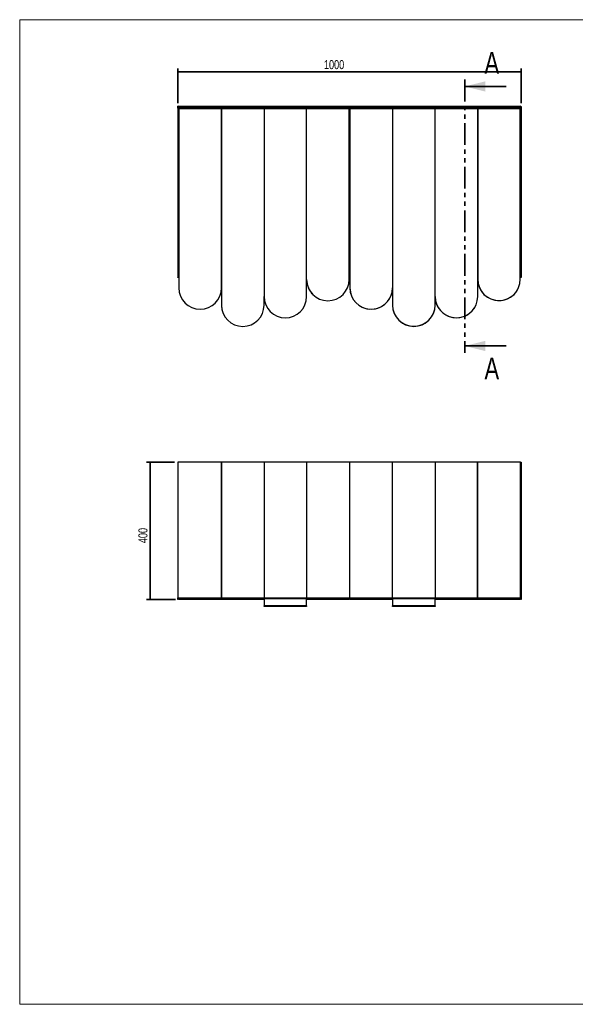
# Model space of a CAD drawing. Header units: millimetres. Extents: x 5 to 415, y 5 to 292.
# Tile 1 of 4: x 5 to 167, y 5 to 292. Entities that reach past the tile are written whole.
import ezdxf

# ---------------------------------------------------------------- set-up
doc = ezdxf.new("R2010")
doc.units = ezdxf.units.MM
doc.linetypes.add('PHANTOM', pattern=[12.7, 6.35, -1.27, 1.27, -1.27, 1.27, -1.27])
doc.layers.add('CONTORNI', color=7, linetype='Continuous', lineweight=35)
doc.layers.add('TABELLA', color=7, linetype='Continuous')
doc.styles.add('SLDTEXTSTYLE2', font='TXT', dxfattribs={"width": 0.75})
doc.dimstyles.new('SLDDIMSTYLE0', dxfattribs={"dimtxt": 2.645833, "dimasz": 2, "dimexe": 0, "dimexo": 0.0625, "dimgap": 0.661458, "dimtad": 1, "dimdec": 1, "dimlfac": 10, "dimrnd": 1e-09, "dimzin": 12, "dimdsep": 46, "dimtxsty": 'SLDTEXTSTYLE2', "dimsah": 1, "dimcen": 0.09, "dimadec": 0, "dimazin": 3, "dimtfac": 1, "dimtdec": 1, "dimtofl": 0, "dimtmove": 0, "dimatfit": 3, "dimfxl": 1, "dimfrac": 2, "dimtolj": 1, "dimtzin": 12, "dimarcsym": 0})

# ---------------------------------------------------------------- blocks, each defined once
blk = doc.blocks.new('_D')
at = {"layer": 'CONTORNI', "transparency": 16777216}
for p, q in [((51.12, 267.67), (51.12, 277.82)), ((51.12, 276.82), (151.12, 276.82)), ((151.12, 267.67), (151.12, 277.82))]:
    blk.add_line(p, q, dxfattribs=at)
for points in [[(51.12, 276.82), (53.12, 276.57), (53.12, 277.07)], [(151.12, 276.82), (149.12, 277.07), (149.12, 276.57)]]:
    blk.add_solid(points, dxfattribs=at)
at = {"layer": 'CONTORNI', "transparency": 16777216, "insert": (93.65, 280.23), "char_height": 2.646, "attachment_point": 1, "style": 'SLDTEXTSTYLE2'}
blk.add_mtext('1000', dxfattribs=at)
blk = doc.blocks.new('_D_1')
at = {"layer": 'CONTORNI', "transparency": 16777216}
for p, q in [((50.12, 163.02), (41.98, 163.02)), ((42.98, 163.02), (42.98, 123.02)), ((50.37, 123.02), (41.98, 123.02))]:
    blk.add_line(p, q, dxfattribs=at)
for points in [[(42.98, 163.02), (42.73, 161.02), (43.23, 161.02)], [(42.98, 123.02), (43.23, 125.02), (42.73, 125.02)]]:
    blk.add_solid(points, dxfattribs=at)
at = {"layer": 'CONTORNI', "transparency": 16777216, "insert": (39.57, 139.42), "char_height": 2.646, "attachment_point": 1, "rotation": 90, "style": 'SLDTEXTSTYLE2'}
blk.add_mtext('400', dxfattribs=at)

msp = doc.modelspace()

# ---------------------------------------------------------------- linework, layer by layer
at = {"color": 7, "linetype": 'PHANTOM', "lineweight": 35}
msp.add_line((134.704, 274.53), (134.704, 194.891), dxfattribs=at)
at = {"color": 7, "linetype": 'Continuous', "lineweight": 35}
for p, q in [((146.704, 272.53), (134.704, 272.53)), ((146.704, 196.891), (134.704, 196.891))]:
    msp.add_line(p, q, dxfattribs=at)
at = {"color": 7, "linetype": 'Continuous', "lineweight": 25}
for p, q in [((51.12, 266.823), (63.783, 266.823)), ((51.12, 266.723), (51.12, 266.823)), ((51.12, 266.673), (51.22, 266.673)), ((51.12, 266.173), (51.12, 266.673)), ((51.22, 266.173), (51.12, 266.173)), ((51.12, 266.173), (51.12, 216.923)), ((51.22, 266.673), (51.22, 266.173)), ((51.22, 266.173), (51.22, 216.923)), ((51.27, 218.973), (51.27, 266.636)), ((51.362, 266.482), (63.783, 266.482)), ((51.362, 266.482), (51.767, 266.195)), ((63.783, 266.195), (51.37, 266.195)), ((51.37, 265.995), (51.37, 266.195)), ((63.783, 265.995), (51.37, 265.995)), ((51.37, 265.995), (51.37, 213.805)), ((51.703, 266.24), (51.748, 266.195)), ((63.783, 266.823), (63.783, 266.482)), ((63.783, 266.823), (76.196, 266.823)), ((63.783, 266.195), (63.783, 266.482)), ((63.783, 266.482), (76.196, 266.482)), ((76.196, 266.195), (63.783, 266.195)), ((63.783, 265.995), (63.783, 266.195)), ((76.196, 265.995), (63.783, 265.995)), ((63.783, 265.995), (63.783, 208.805)), ((63.783, 213.805), (63.783, 265.995)), ((76.196, 266.823), (88.609, 266.823)), ((76.196, 266.482), (76.196, 266.823)), ((76.196, 266.482), (88.609, 266.482)), ((76.196, 266.482), (76.196, 266.198)), ((88.609, 266.198), (76.196, 266.198)), ((76.196, 265.998), (76.196, 266.198)), ((76.196, 265.998), (76.196, 211.305)), ((88.609, 265.998), (76.196, 265.998)), ((88.609, 266.823), (101.122, 266.823)), ((88.609, 266.482), (88.609, 266.823)), ((88.609, 266.482), (101.122, 266.482)), ((88.609, 266.482), (88.609, 266.198)), ((88.609, 266.198), (88.609, 265.998)), ((101.022, 266.195), (88.609, 266.195)), ((88.609, 211.305), (88.609, 265.998)), ((101.022, 265.995), (88.609, 265.995)), ((101.022, 266.195), (101.022, 265.995)), ((101.022, 216.305), (101.022, 265.995)), ((101.022, 264.637), (101.22, 264.637)), ((101.095, 253.973), (101.095, 264.637)), ((101.122, 266.823), (113.635, 266.823)), ((101.122, 266.482), (101.122, 266.823)), ((101.122, 266.482), (113.635, 266.482)), ((101.122, 266.482), (101.122, 264.637)), ((101.145, 264.637), (101.145, 253.973)), ((113.633, 266.195), (101.22, 266.195)), ((101.22, 265.995), (101.22, 266.195)), ((113.633, 265.995), (101.22, 265.995)), ((101.22, 265.995), (101.22, 213.835)), ((113.633, 265.998), (113.633, 266.198)), ((126.046, 266.198), (113.633, 266.198)), ((113.633, 265.998), (113.633, 208.835)), ((126.046, 265.998), (113.633, 265.998)), ((113.635, 266.823), (113.635, 266.482)), ((113.635, 266.823), (126.048, 266.823)), ((113.635, 266.198), (113.635, 266.482)), ((113.635, 266.482), (126.048, 266.482)), ((126.046, 266.198), (126.046, 265.998)), ((138.459, 266.195), (126.046, 266.195)), ((126.046, 208.835), (126.046, 265.998)), ((138.459, 265.995), (126.046, 265.995)), ((126.048, 266.823), (138.461, 266.823)), ((126.048, 266.482), (126.048, 266.823)), ((126.048, 266.482), (138.461, 266.482)), ((126.048, 266.482), (126.048, 266.195)), ((138.281, 266.482), (138.281, 266.823)), ((138.281, 266.823), (150.944, 266.823)), ((138.281, 266.482), (150.702, 266.482)), ((138.281, 266.482), (138.281, 266.195)), ((150.872, 266.195), (138.459, 266.195)), ((138.459, 265.995), (138.459, 266.195)), ((150.872, 265.995), (138.459, 265.995)), ((138.459, 265.995), (138.459, 216.335)), ((138.459, 211.335), (138.459, 265.995)), ((138.461, 266.823), (138.461, 266.482)), ((138.461, 266.195), (138.461, 266.482)), ((150.297, 266.195), (150.702, 266.482)), ((150.492, 266.195), (150.97, 266.673)), ((150.823, 266.673), (150.97, 266.673)), ((150.872, 266.195), (150.872, 265.995)), ((150.872, 216.335), (150.872, 265.995)), ((150.944, 266.723), (150.944, 266.823)), ((150.97, 218.973), (150.97, 266.673)), ((151.02, 266.673), (151.12, 266.673)), ((151.02, 266.373), (151.02, 266.673)), ((151.12, 266.373), (151.02, 266.373)), ((151.02, 266.373), (151.02, 216.923)), ((151.12, 266.673), (151.12, 266.373)), ((151.12, 266.373), (151.12, 216.923)), ((101.022, 253.973), (101.095, 253.973)), ((101.145, 253.973), (101.22, 253.973)), ((51.37, 218.973), (51.27, 218.973)), ((51.27, 218.973), (51.27, 216.973)), ((101.022, 218.973), (101.22, 218.973)), ((150.97, 218.973), (150.872, 218.973)), ((150.97, 218.973), (150.97, 216.973)), ((151.123, 218.198), (151.12, 218.198)), ((151.123, 218.196), (151.12, 218.196)), ((51.12, 216.923), (51.22, 216.923)), ((51.12, 216.823), (51.12, 216.923)), ((51.22, 216.823), (51.12, 216.823)), ((51.22, 216.923), (51.22, 216.823)), ((51.27, 216.973), (51.37, 216.973)), ((51.27, 216.823), (51.27, 216.923)), ((51.27, 216.923), (51.37, 216.923)), ((51.27, 216.823), (51.37, 216.823)), ((101.022, 216.973), (101.22, 216.973)), ((101.022, 216.923), (101.22, 216.923)), ((101.022, 216.823), (101.22, 216.823)), ((150.872, 216.973), (150.97, 216.973)), ((150.872, 216.923), (150.97, 216.923)), ((150.872, 216.823), (150.97, 216.823)), ((150.97, 216.823), (150.97, 216.923)), ((151.02, 216.923), (151.12, 216.923)), ((151.02, 216.823), (151.02, 216.923)), ((151.12, 216.823), (151.02, 216.823)), ((151.12, 217.891), (151.123, 217.891)), ((151.12, 217.889), (151.123, 217.889)), ((151.12, 216.923), (151.12, 216.823)), ((63.783, 213.606), (63.783, 208.806)), ((113.633, 213.606), (113.633, 208.806)), ((76.196, 208.805), (76.196, 211.285)), ((76.198, 211.106), (76.202, 211.005)), ((113.633, 208.806), (113.636, 208.615)), ((115.589, 204.309), (115.589, 204.312)), ((124.089, 204.309), (124.089, 204.311)), ((63.783, 163.024), (51.12, 163.024)), ((51.12, 163.024), (51.12, 123.445)), ((51.12, 163.024), (51.12, 163.024)), ((51.12, 163.024), (51.22, 163.024)), ((51.22, 163.024), (51.22, 163.024)), ((150.97, 163.024), (51.27, 163.024)), ((51.27, 163.024), (51.27, 163.024)), ((63.783, 123.445), (63.783, 163.024)), ((76.196, 163.024), (63.783, 163.024)), ((63.783, 163.024), (63.783, 123.445)), ((88.609, 163.024), (76.196, 163.024)), ((76.196, 163.024), (76.196, 123.445)), ((101.122, 163.024), (88.609, 163.024)), ((88.609, 163.024), (88.609, 123.445)), ((113.635, 163.024), (101.122, 163.024)), ((101.122, 163.024), (101.122, 123.445)), ((113.635, 123.445), (113.635, 163.024)), ((126.048, 163.024), (113.635, 163.024)), ((126.048, 163.024), (126.048, 123.445)), ((138.461, 163.024), (126.048, 163.024)), ((150.944, 163.024), (138.281, 163.024)), ((138.281, 163.024), (138.281, 123.445)), ((138.461, 123.445), (138.461, 163.024)), ((150.944, 123.445), (150.944, 163.024)), ((150.97, 123.324), (150.97, 163.024)), ((151.02, 163.024), (151.12, 163.024)), ((151.02, 163.024), (151.02, 123.324)), ((151.12, 163.024), (151.12, 123.324)), ((51.12, 123.445), (63.783, 123.445)), ((51.12, 123.024), (51.12, 123.443)), ((63.783, 123.445), (63.783, 123.245)), ((63.783, 123.445), (76.196, 123.445)), ((76.196, 123.445), (88.609, 123.445)), ((76.196, 123.245), (76.196, 123.445)), ((88.609, 123.445), (101.122, 123.445)), ((88.609, 123.245), (88.609, 123.445)), ((101.122, 123.245), (101.122, 123.445)), ((101.122, 123.445), (113.635, 123.445)), ((113.635, 123.445), (113.635, 123.245)), ((113.635, 123.445), (126.048, 123.445)), ((126.048, 123.245), (126.048, 123.445)), ((126.048, 123.445), (138.461, 123.445)), ((138.281, 123.445), (150.944, 123.445)), ((138.281, 123.245), (138.281, 123.445)), ((138.461, 123.445), (138.461, 123.245)), ((51.22, 123.024), (51.12, 123.024)), ((51.22, 123.276), (51.22, 123.024)), ((51.281, 123.245), (63.783, 123.245)), ((51.37, 123.024), (51.37, 123.245)), ((63.783, 123.024), (51.37, 123.024)), ((63.783, 123.245), (76.196, 123.245)), ((63.783, 123.024), (63.783, 123.245)), ((76.196, 123.024), (63.783, 123.024)), ((76.196, 123.245), (88.609, 123.245)), ((76.196, 123.245), (76.196, 123.221)), ((76.196, 123.221), (76.196, 123.245)), ((88.609, 123.221), (76.196, 123.221)), ((76.196, 123.221), (76.196, 121.124)), ((88.609, 121.124), (76.196, 121.124)), ((76.196, 120.924), (76.196, 121.124)), ((88.609, 120.924), (76.196, 120.924)), ((88.609, 123.245), (101.122, 123.245)), ((88.609, 123.221), (88.609, 123.245)), ((88.609, 123.245), (88.609, 123.221)), ((88.609, 121.124), (88.609, 123.221)), ((101.022, 123.024), (88.609, 123.024)), ((88.609, 121.124), (88.609, 120.924)), ((101.022, 123.245), (101.022, 123.024)), ((101.122, 123.245), (113.635, 123.245)), ((101.22, 123.024), (101.22, 123.245)), ((113.633, 123.024), (101.22, 123.024)), ((113.633, 123.245), (113.633, 123.221)), ((113.633, 123.221), (113.633, 123.245)), ((113.633, 123.221), (113.633, 121.124)), ((126.046, 123.221), (113.633, 123.221)), ((126.046, 121.124), (113.633, 121.124)), ((113.633, 120.924), (113.633, 121.124)), ((126.046, 120.924), (113.633, 120.924)), ((113.635, 123.245), (126.048, 123.245)), ((126.046, 123.221), (126.046, 123.245)), ((126.046, 123.245), (126.046, 123.221)), ((126.046, 121.124), (126.046, 123.221)), ((138.459, 123.024), (126.046, 123.024)), ((126.046, 121.124), (126.046, 120.924)), ((126.048, 123.245), (138.461, 123.245)), ((138.281, 123.245), (150.783, 123.245)), ((138.459, 123.024), (138.459, 123.245)), ((150.872, 123.024), (138.459, 123.024)), ((150.872, 123.276), (150.868, 123.312)), ((150.872, 123.276), (150.872, 123.024)), ((150.877, 123.324), (150.97, 123.324)), ((151.02, 123.324), (151.12, 123.324)), ((151.02, 123.024), (151.02, 123.324)), ((151.12, 123.024), (151.02, 123.024)), ((151.12, 123.324), (151.12, 123.024))]:
    msp.add_line(p, q, dxfattribs=at)
for centre, radius, start, end in [((94.816, 216.305), 6.207, 180, 0), ((94.814, 216.306), 6.206, 181.84647, 225.52599), ((144.666, 216.335), 6.207, 180, 0), ((144.664, 216.331), 6.206, 182.07772, 330.99342), ((57.577, 213.805), 6.207, 180, 0), ((107.427, 213.835), 6.206, 180, 0), ((107.426, 213.831), 6.206, 180.23126, 352.83799), ((82.403, 211.305), 6.207, 180, 0), ((82.403, 211.285), 6.207, 180, 0), ((132.253, 211.335), 6.207, 180, 0), ((132.251, 211.331), 6.206, 182.07772, 337.73353), ((69.989, 208.806), 6.206, 180, 199.11297), ((69.99, 208.805), 6.207, 180, 0), ((119.84, 208.835), 6.207, 180, 0), ((119.84, 208.815), 6.207, 180, 0), ((119.839, 208.831), 6.206, 226.77846, 313.22154)]:
    msp.add_arc(centre, radius, start, end, dxfattribs=at)
for points in [[(51.362, 266.482), (51.352, 266.497), (51.331, 266.527), (51.301, 266.584), (51.271, 266.643), (51.241, 266.701), (51.211, 266.752), (51.181, 266.792), (51.15, 266.818), (51.13, 266.822), (51.12, 266.823)], [(150.944, 266.823), (150.934, 266.822), (150.914, 266.818), (150.883, 266.792), (150.853, 266.752), (150.823, 266.701), (150.793, 266.643), (150.763, 266.584), (150.732, 266.527), (150.712, 266.497), (150.702, 266.482)]]:
    msp.add_open_spline(points, degree=3, dxfattribs=at)
for points, knots in [([(51.27, 266.634), (51.26, 266.643), (51.241, 266.662), (51.211, 266.688), (51.181, 266.708), (51.15, 266.721), (51.13, 266.722), (51.12, 266.723)], [0, 0, 0, 0, 0.1952621, 0.3964466, 0.5976311, 0.7988155, 1, 1, 1, 1]), ([(51.284, 266.621), (51.284, 266.62), (51.284, 266.619), (51.284, 266.619), (51.284, 266.618)], [0, 0, 0, 0, 0.4586659, 1, 1, 1, 1]), ([(150.81, 266.649), (150.804, 266.644), (150.794, 266.634), (150.784, 266.625), (150.78, 266.621)], [0, 0, 0, 0, 0.5683343, 1, 1, 1, 1]), ([(150.78, 266.618), (150.78, 266.619), (150.78, 266.619), (150.78, 266.62), (150.78, 266.621)], [0, 0, 0, 0, 0.5000001, 1, 1, 1, 1]), ([(150.944, 266.723), (150.934, 266.722), (150.914, 266.721), (150.883, 266.707), (150.858, 266.691), (150.842, 266.678), (150.837, 266.673)], [0, 0, 0, 0, 0.2829718, 0.5659435, 0.8489153, 1, 1, 1, 1]), ([(51.281, 123.247), (51.278, 123.246), (51.264, 123.244), (51.241, 123.258), (51.211, 123.288), (51.181, 123.332), (51.15, 123.386), (51.13, 123.425), (51.12, 123.445)], [0, 0, 0, 0, 0.0624056, 0.2499245, 0.4374434, 0.6249623, 0.8124811, 1, 1, 1, 1]), ([(150.944, 123.445), (150.934, 123.425), (150.914, 123.386), (150.883, 123.332), (150.853, 123.288), (150.823, 123.258), (150.8, 123.244), (150.786, 123.246), (150.783, 123.247)], [0, 0, 0, 0, 0.18751887, 0.37503774, 0.56255662, 0.75007549, 0.93759436, 1, 1, 1, 1])]:
    msp.add_open_spline(points, degree=3, knots=knots, dxfattribs=at)
at = {"color": 7, "linetype": 'Continuous', "lineweight": 35}
for points in [[(134.704, 272.53), (140.704, 271.03), (140.704, 274.03)], [(134.704, 196.891), (140.704, 195.391), (140.704, 198.391)]]:
    msp.add_solid(points, dxfattribs=at)
at = {"layer": 'TABELLA', "linetype": 'Continuous', "lineweight": 18}
msp.add_line((414.98, 292), (5, 292), dxfattribs=at)
at = {"layer": 'TABELLA', "color": 5, "linetype": 'Continuous', "lineweight": 18}
for p, q in [((5, 292), (5, 5)), ((5, 5), (415, 5))]:
    msp.add_line(p, q, dxfattribs=at)

# ---------------------------------------------------------------- texts
at = {"color": 7, "linetype": 'Continuous', "char_height": 6.35, "attachment_point": 1, "style": 'SLDTEXTSTYLE2'}
for insert in [(140.44, 282.619), (140.44, 193.532)]:
    msp.add_mtext('A', dxfattribs=dict(at, insert=insert))

# ---------------------------------------------------------------- dimensions: what is measured, and where the dimension line sits
at = {"layer": 'CONTORNI'}
dim = msp.add_linear_dim(base=(151.12, 276.823), p1=(51.12, 266.673), p2=(151.12, 266.673), dimstyle='SLDDIMSTYLE0', dxfattribs=at)
dim.commit()
dim.dimension.update_dxf_attribs({"geometry": '_D', "text_midpoint": (97.561, 276.823), "dimtype": 160})
dim = msp.add_linear_dim(base=(42.976, 123.024), p1=(51.12, 163.024), p2=(51.37, 123.024), angle=90, dimstyle='SLDDIMSTYLE0', dxfattribs=at)
dim.commit()
dim.dimension.update_dxf_attribs({"geometry": '_D_1', "text_midpoint": (42.976, 142.355), "dimtype": 160})

doc.saveas('drawing.dxf')
